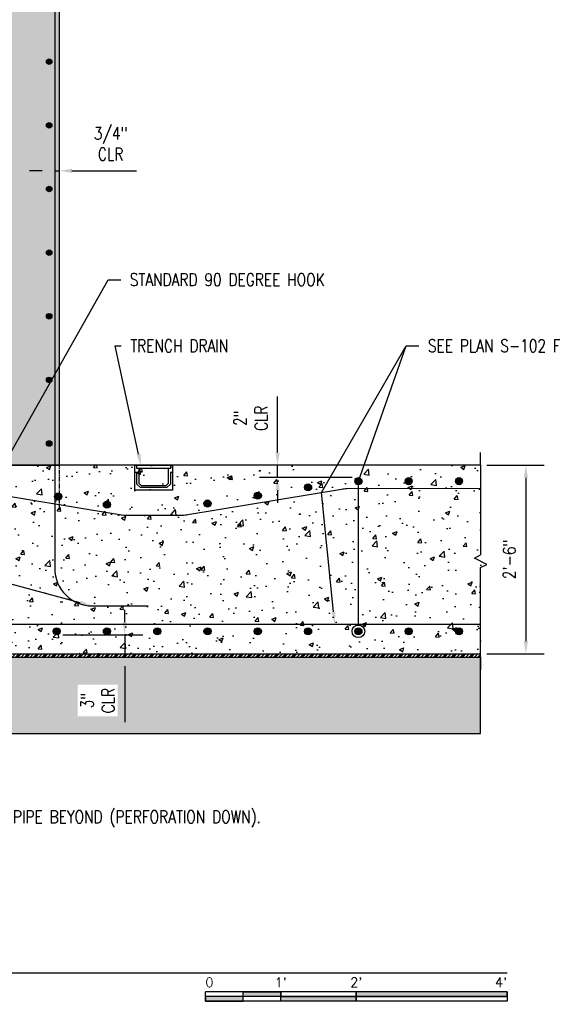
# Model space of a CAD drawing. Header units: inches. Extents: x 870 to 1996, y -84 to 460.
# Tile 17 of 20: x 1329 to 1414, y -84 to 72. Entities that reach past the tile are written whole.
import ezdxf
from ezdxf import colors
from ezdxf.entities.mleader import LeaderData, LeaderLine
from ezdxf.enums import TextEntityAlignment as Align
from ezdxf.math import Vec2, Vec3

# ---------------------------------------------------------------- set-up
doc = ezdxf.new("R2010")
doc.units = ezdxf.units.IN
doc.header["$MEASUREMENT"] = 0
doc.linetypes.add('CENTER2', pattern=[1.125, 0.75, -0.125, 0.125, -0.125])
for name, color, linetype in [('A-DETL', 3, 'Continuous'), ('A-DETL-THIN', 1, 'Continuous'), ('A-DETL-WIDE', 5, 'Continuous'), ('A-FLOR', 173, 'Continuous'), ('A-WALL', 4, 'Continuous'), ('P-SANR-FIXT', 3, 'Continuous'), ('S-ANNO-DIMS', 1, 'Continuous'), ('S-ANNO-NOTE', 2, 'Continuous'), ('S-ANNO-SYMB', 2, 'Continuous'), ('S-GRID', 1, 'CENTER2')]:
    doc.layers.add(name, color=color, linetype=linetype)
doc.layers.add('A-WALL-PATT', color=9, linetype='Continuous', true_color=0x808080)
doc.styles.add('Annotative', font='romans.shx', dxfattribs={"width": 0.8, "height": 0.125})
doc.styles.add('Arial', font='romans.shx', dxfattribs={"width": 0.8})
doc.styles.add('TITLES', font='swiss.ttf', dxfattribs={"width": 0.8, "height": 0.25})
doc.dimstyles.new('Annotative', dxfattribs={"dimscale": 0, "dimtxt": 0.125, "dimasz": 0.125, "dimexe": 0.18, "dimexo": 0.0625, "dimgap": 0.09, "dimtad": 1, "dimdec": 3, "dimzin": 3, "dimdsep": 46, "dimlunit": 4, "dimtxsty": 'Annotative', "dimcen": 0.09, "dimclrt": 2, "dimazin": 2, "dimtfac": 1, "dimtdec": 3, "dimtmove": 0, "dimatfit": 0, "dimfxl": 1, "dimtfill": 1, "dimfrac": 2, "dimtolj": 1, "dimtzin": 0, "dimarcsym": 0})
pattern_1 = [(50, (0, 0), (7.172602, -0.627521), [0.75, -8.25]), (355, (0, 0), (-1.387513, 7.52192), [0.6, -6.6]), (100.45144, (0.598, -0.052), (5.78509, 6.8944), [0.637402, -7.01142]), (46.1842, (0, 2), (10.672413, -1.655193), [1.125, -12.375]), (96.6356, (0.889, 1.862), (9.34662, 9.741186), [0.9561, -10.51714]), (351.1842, (0, 2), (9.34662, 9.74119), [0.9, -9.9]), (21, (1, 1.5), (5.96907, -4.02619), [0.75, -8.25]), (326, (1, 1.5), (2.433153, 7.2515), [0.6, -6.6]), (71.45144, (1.4974, 1.1645), (8.402224, 3.22531), [0.637402, -7.01142]), (37.5, (0, 0), (0.1215986, 3.3289385), [0, -6.52, 0, -6.7, 0, -6.625]), (7.5, (0, 0), (2.630695, 3.944117), [0, -3.82, 0, -6.37, 0, -2.525]), (327.5, (-2.23, 0), (5.3382244, -0.2255487), [0, -2.5, 0, -7.8, 0, -10.35]), (317.5, (-3.23, 0), (5.831862, 1.00105), [0, -3.25, 0, -5.18, 0, -7.35])]

# ---------------------------------------------------------------- blocks, each defined once
blk = doc.blocks.new('*U9')
for points in [[(-2.625, -0.188), (-2.25, -0.188), (-2.25, -0.2344), (-2.625, -0.2344)], [(-1.5, -0.2344), (0, -0.2344), (0, -0.1875), (-1.5, -0.1875)], [(-3, -0.2812), (-2.625, -0.2812), (-2.625, -0.2344), (-3, -0.2344)], [(-2.25, -0.2349), (-1.5, -0.2349), (-1.5, -0.2812), (-2.25, -0.2812)]]:
    blk.add_hatch(color=256).paths.add_polyline_path(points)
for p, q in [((0, -0.1875), (-3, -0.1875)), ((-3, -0.2812), (-3, -0.1875)), ((-2.625, -0.2807), (-2.625, -0.188)), ((-2.25, -0.2812), (-2.25, -0.1885)), ((-1.5, -0.2812), (-1.5, -0.1885)), ((0, -0.1875), (0, -0.2812)), ((0, -0.2344), (-3, -0.2344)), ((0, -0.2812), (-3, -0.2812))]:
    blk.add_line(p, q)
at = {"flags": 128}
for points in [[(-2.625, -0.188), (-2.25, -0.188), (-2.25, -0.2344), (-2.625, -0.2344), (-2.625, -0.188)], [(-1.5, -0.2344), (0, -0.2344), (0, -0.1875), (-1.5, -0.1875), (-1.5, -0.2344)], [(-3, -0.2812), (-2.625, -0.2812), (-2.625, -0.2344), (-3, -0.2344), (-3, -0.2812)], [(-2.25, -0.2349), (-1.5, -0.2349), (-1.5, -0.2812), (-2.25, -0.2812), (-2.25, -0.2349)]]:
    blk.add_lwpolyline(points, close=True, dxfattribs=at)
at = {"style": 'Arial'}
blk.add_text('0', height=0.0937, dxfattribs=at).set_placement((-3, -0.0937), align=Align.MIDDLE_LEFT)
for s, p in [("1'", (-2.25, -0.0937)), ("2'", (-1.5, -0.0937))]:
    blk.add_text(s, height=0.09375, dxfattribs=at).set_placement(p, align=Align.MIDDLE_CENTER)
blk.add_text("4'", height=0.09375, dxfattribs=at).set_placement((0, -0.0937), align=Align.MIDDLE_RIGHT)
blk = doc.blocks.new('*D56')
at = {"layer": 'S-ANNO-DIMS', "color": 0, "lineweight": -2, "transparency": 16777216}
for p, q in [((1403.17, 1.5), (1412.25, 1.5)), ((1409.37, -0.5), (1409.37, -26.5)), ((1403.17, -28.5), (1412.25, -28.5))]:
    blk.add_line(p, q, dxfattribs=at)
at = {"layer": 'S-ANNO-DIMS', "color": 0, "transparency": 16777216}
for points in [[(1409.03, -0.5), (1409.7, -0.5), (1409.37, 1.5)], [(1409.03, -26.5), (1409.7, -26.5), (1409.37, -28.5)]]:
    blk.add_solid(points, dxfattribs=at)
at = {"layer": 'S-ANNO-DIMS', "color": 2, "lineweight": -3, "transparency": 16777216, "insert": (1406.74, -13.5), "char_height": 2, "width": 8.2186, "attachment_point": 5, "rotation": 90, "style": 'Annotative'}
blk.add_mtext('\\A1;2\'-6"', dxfattribs=at)
blk = doc.blocks.new('Reinforcing Bar Section_USACE - __9-1453024-SECTION')
h = blk.add_hatch(color=256)
h.dxf.hatch_style = 1
h.paths.add_polyline_path([(-1525.53, -0.13, 1), (-1526.65, -0.13, 1)])
blk.add_circle((-1526.09, -0.13), 0.562)
blk = doc.blocks.new('_DotBlank')
at = {"color": 0, "linetype": 'ByBlock', "lineweight": -2}
blk.add_line((-0.5, 0), (-1, 0), dxfattribs=at)
blk.add_circle((0, 0), 0.5, dxfattribs=at)
blk = doc.blocks.new('*U23')
for p, q in [((0.5, 1), (-0.5, -1)), ((1, 0), (0.5, 1)), ((-15.29, 0), (-17.29, 0)), ((-15.29, 0), (-1, 0)), ((-0.5, -1), (-1, 0)), ((15.29, 0), (1, 0)), ((15.29, 0), (17.29, 0))]:
    blk.add_line(p, q)
blk = doc.blocks.new('Reinforcing Bar Section_USACE - __7-1491228-INTERIOR COLUMN SECTION')
h = blk.add_hatch()
h.set_pattern_fill('AR-CONC', color=256)
h.set_pattern_definition(pattern_1)
h.paths.add_polyline_path([(-1272.16, 169.11, 1), (-1273.04, 169.11, 1)])
h = blk.add_hatch(color=256)
h.dxf.hatch_style = 1
h.paths.add_polyline_path([(-1272.16, 169.11, 1), (-1273.04, 169.11, 1)])
blk.add_circle((-1272.6, 169.11), 0.438)
blk = doc.blocks.new('*D51')
at = {"layer": 'S-ANNO-DIMS', "color": 0, "lineweight": -2, "transparency": 16777216}
for p, q in [((1332.42, 48.34), (1330.42, 48.34)), ((1334.42, 48.34), (1335.17, 48.34)), ((1337.17, 48.34), (1347.46, 48.34))]:
    blk.add_line(p, q, dxfattribs=at)
at = {"layer": 'S-ANNO-DIMS', "color": 0, "transparency": 16777216}
for points in [[(1332.42, 48.67), (1332.42, 48), (1334.42, 48.34)], [(1337.17, 48.67), (1337.17, 48), (1335.17, 48.34)]]:
    blk.add_solid(points, dxfattribs=at)
at = {"layer": 'S-ANNO-DIMS', "color": 2, "transparency": 16777216, "insert": (1343.32, 52.63), "char_height": 2, "attachment_point": 5, "style": 'Annotative', "bg_fill": 3, "box_fill_scale": 1.25, "bg_fill_color": 256, "bg_fill_true_color": 13158600, "bg_fill_transparency": 0}
blk.add_mtext('\\A1;3/4"\\PCLR', dxfattribs=at)
blk = doc.blocks.new('*D52')
at = {"layer": 'S-ANNO-DIMS', "color": 0, "lineweight": -2, "transparency": 16777216}
for p, q in [((1369.87, 3.51), (1369.87, 12.43)), ((1369.87, -0.49), (1369.87, 1.51)), ((1381.73, -0.49), (1366.99, -0.49)), ((1369.87, -2.49), (1369.87, -4.49))]:
    blk.add_line(p, q, dxfattribs=at)
at = {"layer": 'S-ANNO-DIMS', "color": 0, "transparency": 16777216}
for points in [[(1369.54, 3.51), (1370.21, 3.51), (1369.87, 1.51)], [(1369.54, -2.49), (1370.21, -2.49), (1369.87, -0.49)]]:
    blk.add_solid(points, dxfattribs=at)
at = {"layer": 'S-ANNO-DIMS', "color": 2, "transparency": 16777216, "insert": (1365.58, 8.97), "char_height": 2, "attachment_point": 5, "rotation": 90, "style": 'Annotative', "bg_fill": 3, "box_fill_scale": 1.25, "bg_fill_color": 256, "bg_fill_true_color": 13158600, "bg_fill_transparency": 0}
blk.add_mtext('\\A1;2"\\PCLR', dxfattribs=at)
blk = doc.blocks.new('*D53')
at = {"layer": 'S-ANNO-DIMS', "color": 0, "lineweight": -2, "transparency": 16777216}
for p, q in [((1345.56, -23.5), (1345.56, -21.5)), ((1335.73, -25.5), (1348.44, -25.5)), ((1345.56, -25.5), (1345.56, -28.5)), ((1345.56, -30.5), (1345.56, -39.42))]:
    blk.add_line(p, q, dxfattribs=at)
at = {"layer": 'S-ANNO-DIMS', "color": 0, "transparency": 16777216}
for points in [[(1345.22, -23.5), (1345.89, -23.5), (1345.56, -25.5)], [(1345.22, -30.5), (1345.89, -30.5), (1345.56, -28.5)]]:
    blk.add_solid(points, dxfattribs=at)
at = {"layer": 'S-ANNO-DIMS', "color": 2, "transparency": 16777216, "insert": (1341.26, -35.96), "char_height": 2, "attachment_point": 5, "rotation": 90, "style": 'Annotative', "bg_fill": 3, "box_fill_scale": 1.25, "bg_fill_color": 256, "bg_fill_true_color": 13158600, "bg_fill_transparency": 0}
blk.add_mtext('\\A1;3"\\PCLR', dxfattribs=at)
blk = doc.blocks.new('*U7')
at = {"linetype": 'Continuous', "lineweight": -3}
blk.add_line((1.125, 0.625), (9.5, 0.625), dxfattribs=at)
at = {"lineweight": -3}
blk.add_circle((0.8125, 0.625), 0.3125, dxfattribs=at)
at = {"lineweight": -3, "style": 'Arial'}
blk.add_attdef('DRAWING_AREA_TITLE', text='', height=0.1875, dxfattribs=at).set_placement((1.3743, 0.6339), align=Align.BOTTOM_LEFT)
blk.add_attdef('X#', text='', height=0.1875, dxfattribs=at).set_placement((0.8125, 0.625), align=Align.MIDDLE_CENTER)
blk.add_attdef('SCALE:', text='', height=0.0938, dxfattribs=at).set_placement((1.3743, 0.5606), align=Align.TOP_LEFT)

msp = doc.modelspace()

# ---------------------------------------------------------------- hatches: boundary and pattern name
at = {"layer": 'A-DETL-THIN'}
h = msp.add_hatch(dxfattribs=at)
h.set_pattern_fill('PLASTI', color=256, scale=4, angle=45)
h.set_pattern_definition([(45, (2828.5294, -1.2592), (-0.7071068, 0.7071068), []), (45, (2828.441, -1.1708), (-0.7071068, 0.7071068), []), (45, (2828.3526, -1.0824), (-0.7071068, 0.7071068), []), (45, (2828.0874, -0.8172), (-0.7071068, 0.7071068), [])])
h.paths.add_polyline_path([(1402.1706, -28.5004), (1291.1706, -28.5004), (1262.4119, -28.5004), (1262.4119, -29.0909), (1402.1706, -29.0909)])
at = {"layer": 'A-WALL-PATT', "lineweight": -3}
h = msp.add_hatch(dxfattribs=at)
h.set_pattern_fill('AR-CONC', color=8, style=0)
h.set_pattern_definition([(50, (5.0706, 0), (7.172602, -0.627521), [0.75, -8.25]), (355, (5.0706, 0), (-1.387513, 7.52192), [0.6, -6.6]), (100.45144, (5.668, -0.052), (5.78509, 6.8944), [0.637402, -7.01142]), (46.1842, (5.071, 2), (10.672413, -1.655193), [1.125, -12.375]), (96.6356, (5.96, 1.862), (9.34662, 9.741186), [0.9561, -10.51714]), (351.1842, (5.071, 2), (9.34662, 9.74119), [0.9, -9.9]), (21, (6.0706, 1.5), (5.96907, -4.02619), [0.75, -8.25]), (326, (6.0706, 1.5), (2.433153, 7.2515), [0.6, -6.6]), (71.45144, (6.568, 1.1645), (8.402224, 3.22531), [0.637402, -7.01142]), (37.5, (5.0706, 0), (0.1215986, 3.3289385), [0, -6.52, 0, -6.7, 0, -6.625]), (7.5, (5.0706, 0), (2.630695, 3.944117), [0, -3.82, 0, -6.37, 0, -2.525]), (327.5, (2.8406, 0), (5.3382244, -0.2255487), [0, -2.5, 0, -7.8, 0, -10.35]), (317.5, (1.8406, 0), (5.831862, 1.00105), [0, -3.25, 0, -5.18, 0, -7.35])])
h.paths.add_polyline_path([(1315.8777, 206.375), (1315.1706, 205.6679), (1315.1706, 179.375), (1315.1706, 7.51), (1309.1706, 1.51), (1335.1706, 1.51), (1335.1706, 179.375), (1341.1706, 185.375), (1405.1327, 185.375), (1405.1327, 197.875), (1406.1327, 198.375), (1404.1327, 199.375), (1405.1327, 199.875), (1405.1327, 206.375)])
h = msp.add_hatch(dxfattribs=at)
h.set_pattern_fill('AR-CONC', color=8, style=0)
h.set_pattern_definition(pattern_1)
h.paths.add_polyline_path([(1402.1706, -14.7853), (1403.1706, -14.2853), (1401.1706, -13.2853), (1402.1706, -12.7853), (1402.1706, 1.5), (1291.1706, 1.5), (1291.1706, -28.5004), (1402.1706, -28.5004)])
h = msp.add_hatch(dxfattribs=at)
h.set_pattern_fill('GRAVEL', color=8, scale=4, style=0)
h.set_pattern_definition([(228.012788, (2.88, 4), (-32, -36), [0.538144, -53.276352]), (184.969741, (2.52, 3.6), (48, 4), [0.923472, -91.423699]), (132.510447, (1.6, 3.52), (40, -44), [0.651152, -64.46413]), (267.273689, (0.04, 2.52), (4, 80), [0.840952, -83.254232]), (292.833654, (0, 1.68), (-20, 48), [0.82462, -81.637493]), (357.273689, (0.32, 0.92), (-80, 4), [0.840952, -83.254232]), (37.69424, (1.16, 0.88), (-52, -40), [1.112116, -110.099394]), (72.255328, (2.04, 1.56), (28, 88), [1.049952, -103.945286]), (121.429566, (2.36, 2.56), (-32, 52), [0.8438, -83.536292]), (175.236358, (1.92, 3.28), (44, -4), [0.963328, -47.20305]), (222.397438, (0.96, 3.36), (-48, -44), [1.245792, -123.3335]), (138.814075, (4, 2.48), (-28, 24), [0.425204, -42.095379]), (171.469234, (3.68, 2.76), (52, -8), [0.808948, -80.086046]), (225, (2.88, 2.88), (-4e-16, -4), [0.565684, -5.09117]), (203.19859, (2.6, 3.36), (20, 8), [0.304632, -30.15846]), (291.80141, (2.32, 3.24), (-4, 12), [0.430812, -21.109847]), (30.963757, (2.48, 2.84), (12, 8), [0.699716, -22.624092]), (161.56505, (3.08, 3.2), (8, -4), [0.505964, -12.143147]), (16.38954, (0, 3.24), (40, 12), [0.7088, -70.171381]), (70.346176, (0.68, 3.44), (-16, -44), [0.594644, -58.869631]), (293.19859, (3.08, 4), (-8, 20), [0.60926, -29.853832]), (343.61046, (3.32, 3.44), (-40, 12), [0.7088, -70.171381]), (339.443955, (0, 0.76), (-20, 8), [0.68352, -33.492495]), (294.77514, (0.64, 0.52), (-20, 44), [0.572712, -56.698572]), (66.80141, (3.12, 0), (8, 20), [0.60926, -29.853832]), (17.354025, (3.36, 0.56), (-52, -16), [0.670524, -66.381694]), (69.443955, (1.16, 0), (-8, -20), [0.34176, -33.834255]), (101.30993, (2.88, 0), (-4, 16), [0.20396, -20.192118]), (165.96376, (2.84, 0.2), (12, -4), [0.82462, -15.667803]), (186.009006, (2.04, 0.4), (40, 4), [0.7642, -75.655693]), (303.69007, (2.48, 2.48), (-4, 8), [0.576888, -13.845317]), (353.157227, (2.8, 2), (68, -8), [1.007176, -99.71025]), (60.945396, (3.8, 1.88), (-16, -28), [0.411824, -40.770697]), (90, (4, 2.24), (-4, 4), [0.24, -3.76]), (120.256437, (1.96, 0.52), (16, -28), [0.555696, -55.01408]), (48.012788, (1.68, 1), (32, 36), [1.076288, -52.738208]), (0, (2.4, 1.8), (4, 4), [1.04, -2.96]), (325.304846, (3.44, 1.8), (40, -28), [0.632456, -62.613097]), (254.054604, (3.96, 1.44), (-4, -16), [0.582408, -28.538032]), (207.645975, (3.8, 0.88), (-76, -40), [0.94826, -93.877897]), (175.426079, (2.96, 0.44), (-52, 4), [1.003196, -99.316294])])
edge = h.paths.add_edge_path()
edge.add_line((1402.1706, -29.0909), (1286.6511, -29.0909))
edge.add_line((1286.6511, -29.0909), (1286.6511, -31.3093))
edge.add_line((1286.6511, -31.3093), (1286.1674, -31.935))
edge.add_line((1286.1674, -31.935), (1286.1682, -34.2383))
edge.add_arc((1282.1702, -36.5612), 4.6239, -90, 30.157317, ccw=False)
edge.add_line((1282.1702, -41.185), (1402.1706, -41.185))
edge.add_line((1402.1706, -41.185), (1402.1706, -29.0909))

# ---------------------------------------------------------------- linework, layer by layer
at = {"layer": 'A-DETL-WIDE', "lineweight": -3}
msp.add_lwpolyline([(1334.4206, 177.375), (1334.4206, -14.9065, 0.41421356), (1340.4206, -20.9065), (1349.279, -20.9065)], format="xyb", dxfattribs=at)
at = {"layer": 'A-FLOR', "lineweight": -3}
msp.add_lwpolyline([(1402.1706, 1.5), (1291.1706, 1.5), (1291.1706, -28.5004), (1402.1706, -28.5004)], dxfattribs=at)
at = {"layer": 'A-WALL'}
msp.add_lwpolyline([(1315.1706, 179.375), (1315.1706, 7.51), (1309.1706, 1.51), (1335.1706, 1.51), (1335.1706, 179.375)], dxfattribs=at)
at = {"layer": 'A-WALL-PATT'}
msp.add_lwpolyline([(1402.1706, -29.0909), (1286.6511, -29.0909), (1286.6511, -31.3093), (1286.1674, -31.935), (1286.1682, -34.2383, -0.57826587), (1282.1702, -41.185), (1402.1706, -41.185)], format="xyb", close=True, dxfattribs=at)
at = {"layer": 'P-SANR-FIXT', "lineweight": -3}
for points in [[(1352.9182, 1.01), (1352.9182, 1.51), (1353.1682, 1.51), (1353.1682, -2.49), (1347.1706, -2.49), (1347.1706, 1.51), (1347.4206, 1.51), (1347.4206, 1.01), (1352.9182, 1.01)], [(1353.1649, 0.3538), (1352.8645, 0.3538), (1352.8645, -1.5043), (1352.2864, -2.0824), (1348.0491, -2.0824), (1347.4711, -1.5043), (1347.4711, 0.3538), (1347.1706, 0.3538)], [(1347.465, 1.01), (1347.465, 1.51), (1352.8705, 1.51), (1352.8705, 1.01)], [(1347.8069, 1.01), (1347.8069, -1.354), (1348.1915, -1.7386), (1352.144, -1.7386), (1352.5287, -1.354), (1352.5287, 1.01)]]:
    msp.add_lwpolyline(points, dxfattribs=at)
at = {"layer": 'S-GRID', "lineweight": -3}
msp.add_line((1335.1706, -5.6105), (1335.1706, 228.9767), dxfattribs=at)

# ---------------------------------------------------------------- block references
at = {"layer": 'A-DETL', "lineweight": -3}
for name, p in [('Reinforcing Bar Section_USACE - __7-1491228-INTERIOR COLUMN SECTION', (2606.1455, -103.4218)), ('Reinforcing Bar Section_USACE - __7-1491228-INTERIOR COLUMN SECTION', (2606.1455, -113.5468)), ('Reinforcing Bar Section_USACE - __7-1491228-INTERIOR COLUMN SECTION', (2606.1455, -123.6718)), ('Reinforcing Bar Section_USACE - __7-1491228-INTERIOR COLUMN SECTION', (2606.1455, -133.7968)), ('Reinforcing Bar Section_USACE - __7-1491228-INTERIOR COLUMN SECTION', (2606.1455, -143.9218)), ('Reinforcing Bar Section_USACE - __7-1491228-INTERIOR COLUMN SECTION', (2606.1455, -154.0468)), ('Reinforcing Bar Section_USACE - __7-1491228-INTERIOR COLUMN SECTION', (2606.1455, -164.1718)), ('Reinforcing Bar Section_USACE - __9-1453024-SECTION', (2900.8212, -1.8964)), ('Reinforcing Bar Section_USACE - __9-1453024-SECTION', (2908.8212, -0.9245)), ('Reinforcing Bar Section_USACE - __9-1453024-SECTION', (2916.8212, -0.9245)), ('Reinforcing Bar Section_USACE - __9-1453024-SECTION', (2924.8212, -0.9245)), ('Reinforcing Bar Section_USACE - __9-1453024-SECTION', (2861.0712, -3.3715)), ('Reinforcing Bar Section_USACE - __9-1453024-SECTION', (2892.8212, -3.2297)), ('Reinforcing Bar Section_USACE - __9-1453024-SECTION', (2868.8212, -4.6632)), ('Reinforcing Bar Section_USACE - __9-1453024-SECTION', (2884.8184, -4.4783)), ('Reinforcing Bar Section_USACE - __9-1453024-SECTION', (2860.8212, -24.8081)), ('Reinforcing Bar Section_USACE - __9-1453024-SECTION', (2868.8212, -24.8081)), ('Reinforcing Bar Section_USACE - __9-1453024-SECTION', (2876.8212, -24.8081)), ('Reinforcing Bar Section_USACE - __9-1453024-SECTION', (2884.8212, -24.8081)), ('Reinforcing Bar Section_USACE - __9-1453024-SECTION', (2892.8212, -24.8081)), ('Reinforcing Bar Section_USACE - __9-1453024-SECTION', (2900.8212, -24.8081)), ('Reinforcing Bar Section_USACE - __9-1453024-SECTION', (2908.8212, -24.8081)), ('Reinforcing Bar Section_USACE - __9-1453024-SECTION', (2916.8212, -24.8081)), ('Reinforcing Bar Section_USACE - __9-1453024-SECTION', (2924.8212, -24.8081))]:
    msp.add_blockref(name, p, dxfattribs=at)
at = {"layer": 'A-DETL-THIN', "rotation": 270}
msp.add_blockref('*U23', (1402.1706, -13.7853), dxfattribs=at)
at = {"layer": 'S-ANNO-SYMB', "lineweight": -3}
ref = msp.add_blockref('*U7', (1254.3954, -89.2836), dxfattribs=dict(at, xscale=16.00000031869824, yscale=16.00000031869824, zscale=16.00000031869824))
ref.add_attrib('SCALE:', 'SCALE: 3/4" = 1\'-0"', dxfattribs={"layer": '0', "lineweight": -3, "height": 2, "style": 'Annotative', "width": 0.796875}).set_placement((1276.3842, -80.3142), align=Align.TOP_LEFT)
ref.add_attrib('DRAWING_AREA_TITLE', 'SECTION', dxfattribs={"layer": '0', "lineweight": -3, "height": 4, "style": 'TITLES', "width": 0.796875}).set_placement((1276.3842, -79.1411), align=Align.BOTTOM_LEFT)
ref.add_attrib('X#', 'A1', dxfattribs={"layer": '0', "lineweight": -3, "height": 4, "style": 'TITLES', "width": 0.796875}).set_placement((1267.3954, -79.2836), align=Align.MIDDLE_CENTER)
at = {"layer": 'S-ANNO-SYMB', "lineweight": -3, "xscale": 16.00000031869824, "yscale": 16.00000031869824, "zscale": 16.00000031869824}
msp.add_blockref('*U9', (1406.3955, -79.2836), dxfattribs=at)

# ---------------------------------------------------------------- dimensions: what is measured, and where the dimension line sits
at = {"layer": 'S-ANNO-DIMS', "lineweight": -3}
dim = msp.add_linear_dim(base=(1409.3676, -28.5004), p1=(1402.1706, 1.5), p2=(1402.1706, -28.5004), angle=90, dimstyle='Annotative', override={"dimpost": '\\X', "dimtfill": 0}, dxfattribs=at)
dim.commit()
dim.dimension.update_dxf_attribs({"geometry": '*D56', "text_midpoint": (1406.7371, -13.5002)})

# ---------------------------------------------------------------- leaders
at = {"layer": 'S-ANNO-NOTE', "lineweight": -3}
ml = msp.add_multileader_mtext('Standard', dxfattribs=at)
ml.set_content('6"X6" CHAMFER AT WALL TO SLAB JOINT, (TYP)', color=256, style='Annotative')
ml.set_leader_properties(color=1, linetype='ByLayer', lineweight=-1)
ml.build(insert=Vec2(0, 0))
ml.multileader.update_dxf_attribs({"text_right_attachment_type": 3, "dogleg_length": 0.125, "arrow_head_size": 2, "scale": 16})
ctx = ml.context
ctx.base_point, ctx.scale, ctx.char_height, ctx.arrow_head_size, ctx.landing_gap_size, ctx.plane_origin = Vec3(1257.0861, 67.8047), 16, 2, 2, 1.44, Vec3(1333.1314, -11.3867)
ctx.right_attachment = 3
notes = []
notes.append((ctx, [(1, (1, 1, 0), (1292.3661, 63.7094), (-1, 0), 2, [(1, [(1311.9887, 4.5009)], 0, [])])]))
ctx.mtext.insert, ctx.mtext.width, ctx.mtext.flow_direction = Vec3(1258.5261, 69.138), 32.438569, 5
ml = msp.add_multileader_mtext('Standard', dxfattribs=at)
ml.set_content('6" %%C PERFORATED DRAIN PIPE, (PERFORATION DOWN)', color=256, style='Annotative')
ml.set_leader_properties(color=1, linetype='ByLayer', lineweight=-1)
ml.build(insert=Vec2(0, 0))
ml.multileader.update_dxf_attribs({"text_right_attachment_type": 3, "dogleg_length": 0.125, "arrow_head_size": 2, "scale": 16})
ctx = ml.context
ctx.base_point, ctx.scale, ctx.char_height, ctx.arrow_head_size, ctx.landing_gap_size, ctx.plane_origin = Vec3(1259.2195, 52.9227), 16, 2, 2, 1.44, Vec3(1189.5287, 48.9037)
ctx.right_attachment = 3
notes.append((ctx, [(1, (1, 1, 0), (1294.1185, 45.1132), (-1, 0), 2, [(0, [(1299.9377, 17.4395)], 0, [])])]))
ctx.mtext.insert, ctx.mtext.width, ctx.mtext.defined_height, ctx.mtext.flow_direction = Vec3(1260.6595, 54.2561), 30.568607, 6.5449, 5
ml = msp.add_multileader_mtext('Standard', dxfattribs=at)
ml.set_content('GRAVEL MATERIAL WRAPPED IN FILTER FABRIC', color=256, style='Annotative')
ml.set_leader_properties(color=1, linetype='ByLayer', lineweight=-1)
ml.build(insert=Vec2(0, 0))
ml.multileader.update_dxf_attribs({"text_right_attachment_type": 3, "dogleg_length": 0.125, "arrow_head_size": 2, "scale": 16})
ctx = ml.context
ctx.base_point, ctx.scale, ctx.char_height, ctx.arrow_head_size, ctx.landing_gap_size, ctx.plane_origin = Vec3(1260.9719, 38.259), 16, 2, 2, 1.44, Vec3(1285.2146, 0.3425)
ctx.right_attachment = 3
notes.append((ctx, [(0, (1, 1, 0), (1286.5757, 31.5923), (-1, 0), 2, [(0, [(1288.7483, 20.1621)], 0, [])])]))
ctx.mtext.insert, ctx.mtext.width, ctx.mtext.flow_direction = Vec3(1262.4119, 39.259), 22.046888, 5
ml = msp.add_multileader_mtext('Standard', dxfattribs=at)
ml.set_content('STANDARD 90 DEGREE HOOK', color=256, style='Annotative')
ml.set_leader_properties(color=1, linetype='ByLayer', lineweight=-1)
ml.build(insert=Vec2(0, 0))
ml.multileader.update_dxf_attribs({"text_right_attachment_type": 3, "dogleg_length": 0.125, "arrow_head_size": 2, "scale": 16})
ctx = ml.context
ctx.base_point, ctx.scale, ctx.char_height, ctx.arrow_head_size, ctx.landing_gap_size, ctx.plane_origin = Vec3(1344.9336, 31.0086), 16, 2, 2, 1.44, Vec3(1333.1865, -24.3747)
ctx.right_attachment = 3
notes.append((ctx, [(0, (1, 1, 0), (1342.9336, 31.0086), (1, 0), 2, [(1, [(1340.4206, -20.9065), (1317.1706, -14.6766)], 0, [])])]))
ctx.mtext.insert, ctx.mtext.width, ctx.mtext.flow_direction = Vec3(1346.3736, 32.0086), 23.35938, 5
ml = msp.add_multileader_mtext('Standard', dxfattribs=at)
ml.set_content('SEE PLAN S-102 FOR FLOOR SLAB REINFORCING', color=256, style='Annotative')
ml.set_leader_properties(color=1, linetype='ByLayer', lineweight=-1)
ml.build(insert=Vec2(0, 0))
ml.multileader.update_dxf_attribs({"text_right_attachment_type": 3, "dogleg_length": 0.125, "arrow_head_size": 2, "scale": 16})
ctx = ml.context
ctx.base_point, ctx.scale, ctx.char_height, ctx.arrow_head_size, ctx.landing_gap_size, ctx.plane_origin = Vec3(1392.3439, 20.4995), 16, 2, 2, 1.44, Vec3(1382.8111, -24.3747)
ctx.right_attachment = 3
notes.append((ctx, [(0, (1, 1, 0), (1390.3439, 20.4995), (1, 0), 2, [(3, [(1378.9654, -23.8159), (1376.8548, -2.833)], 0, [])])]))
ctx.mtext.insert, ctx.mtext.width, ctx.mtext.flow_direction = Vec3(1393.7839, 21.4995), 23.35938, 5
at = {"layer": 'S-ANNO-NOTE'}
ml = msp.add_multileader_mtext('Standard', dxfattribs=at)
ml.set_content('', color=256, style='Annotative')
ml.set_leader_properties(color=1, linetype='ByLayer', lineweight=-1)
ml.set_arrow_properties(name='DOTBLANK')
ml.build(insert=Vec2(0, 0))
ml.multileader.update_dxf_attribs({"has_dogleg": 0, "text_right_attachment_type": 3, "dogleg_length": 0.125, "arrow_head_size": 2, "scale": 16})
ctx = ml.context
ctx.base_point, ctx.scale, ctx.char_height, ctx.arrow_head_size, ctx.landing_gap_size, ctx.plane_origin = Vec3(1390.3439, 20.4995), 16, 2, 2, 1.44, Vec3(1363.3099, 25.3507)
ctx.right_attachment = 3
notes.append((ctx, [(0, (1, 1, 0), (1388.3439, 20.4995), (1, 0), 2, [(1, [(1382.7331, -24.9372), (1382.7331, -1.0536)], 0, [])])]))
ctx.mtext.insert, ctx.mtext.flow_direction = Vec3(1391.7839, 21.4995), 5
at = {"layer": 'S-ANNO-NOTE', "lineweight": -3}
ml = msp.add_multileader_mtext('Standard', dxfattribs=at)
ml.set_content('8" %%C PERFORATED FOOTING DRAIN PIPE BEYOND (PERFORATION DOWN).', color=256, style='Annotative')
ml.set_leader_properties(color=1, linetype='ByLayer', lineweight=-1)
ml.build(insert=Vec2(0, 0))
ml.multileader.update_dxf_attribs({"text_right_attachment_type": 3, "dogleg_length": 0.125, "arrow_head_size": 2, "scale": 16})
ctx = ml.context
ctx.base_point, ctx.scale, ctx.char_height, ctx.arrow_head_size, ctx.landing_gap_size, ctx.plane_origin = Vec3(1288.56, -54.7861), 16, 2, 2, 1.44, Vec3(1281.8622, -24.5237)
ctx.right_attachment = 3
notes.append((ctx, [(0, (1, 1, 0), (1286.56, -54.7861), (1, 0), 2, [(0, [(1282.1682, -21.3155)], 0, [])])]))
ctx.mtext.insert, ctx.mtext.width, ctx.mtext.flow_direction = Vec3(1290, -53.4528), 39.341902, 5
for ctx, leaders in notes:
    for number, flags, end, landing, length, lines in leaders:
        leader = LeaderData()
        leader.index, (leader.has_last_leader_line, leader.has_dogleg_vector, leader.attachment_direction) = number, flags
        leader.last_leader_point, leader.dogleg_vector, leader.dogleg_length = Vec3(end), Vec3(landing), length
        for number, points, colour, breaks in lines:
            line = LeaderLine()
            line.index, line.vertices, line.color, line.breaks = number, Vec3.list(points), colors.encode_raw_color(colour), breaks
            leader.lines.append(line)
        ctx.leaders.append(leader)

# ---------------------------------------------------------------- next in the draw order: dimensions: what is measured, and where the dimension line sits
at = {"layer": 'S-ANNO-DIMS'}
dim = msp.add_linear_dim(base=(1335.1706, 48.3358), p1=(1334.4206, 45.4375), p2=(1335.1706, 45.4375), text='<>\\PCLR', dimstyle='Annotative', override={"dimpost": '\\X', "dimse1": 1, "dimse2": 1}, dxfattribs=at)
dim.commit()
dim.dimension.update_dxf_attribs({"geometry": '*D51', "text_midpoint": (1343.3154, 52.6329)})
for base, p1, p2, picture, middle in [((1369.8735, 1.5072), (1382.7331, -0.4911), (1374.7331, 1.5072), '*D52', (1365.5763, 8.9663)), ((1345.5567, -28.5004), (1334.7331, -25.4997), (1334.7331, -28.5004), '*D53', (1341.2595, -35.9594))]:
    dim = msp.add_linear_dim(base=base, p1=p1, p2=p2, angle=90, text='<>\\PCLR', dimstyle='Annotative', override={"dimpost": '\\X', "dimse2": 1}, dxfattribs=at)
    dim.commit()
    dim.dimension.update_dxf_attribs({"geometry": picture, "text_midpoint": middle})

# ---------------------------------------------------------------- next in the draw order: leaders
at = {"layer": 'S-ANNO-NOTE', "lineweight": -3}
ml = msp.add_multileader_mtext('Standard', dxfattribs=at)
ml.set_content('#10@8" OC EW', color=256, style='Annotative')
ml.set_leader_properties(color=1, linetype='ByLayer', lineweight=-1)
ml.build(insert=Vec2(0, 0))
ml.multileader.update_dxf_attribs({"text_right_attachment_type": 3, "dogleg_length": 0.125, "arrow_head_size": 2, "scale": 16})
ctx = ml.context
ctx.base_point, ctx.scale, ctx.char_height, ctx.arrow_head_size, ctx.landing_gap_size, ctx.plane_origin = Vec3(1045.8411, -58.0074), 16, 2, 2, 1.44, Vec3(1026.4923, -81.22)
ctx.right_attachment = 3
notes = []
notes.append((ctx, [(0, (1, 1, 0), (1043.8411, -58.0074), (1, 0), 2, [(0, [(1037.5657, -47.8825)], 0, [])])]))
ctx.mtext.insert, ctx.mtext.width, ctx.mtext.defined_height, ctx.mtext.flow_direction = Vec3(1047.2811, -56.6741), 27.559222, 4.6939, 5
ctx.mtext.has_bg_fill, ctx.mtext.bg_color, ctx.mtext.bg_scale_factor, ctx.mtext.bg_transparency, ctx.mtext.use_window_bg_color = 1, -1027028792, 1.5, 0, 1
for ctx, leaders in notes:
    for number, flags, end, landing, length, lines in leaders:
        leader = LeaderData()
        leader.index, (leader.has_last_leader_line, leader.has_dogleg_vector, leader.attachment_direction) = number, flags
        leader.last_leader_point, leader.dogleg_vector, leader.dogleg_length = Vec3(end), Vec3(landing), length
        for number, points, colour, breaks in lines:
            line = LeaderLine()
            line.index, line.vertices, line.color, line.breaks = number, Vec3.list(points), colors.encode_raw_color(colour), breaks
            leader.lines.append(line)
        ctx.leaders.append(leader)

# ---------------------------------------------------------------- next in the draw order: linework, layer by layer
at = {"layer": 'A-DETL-THIN', "lineweight": -3}
msp.add_lwpolyline([(1402.1706, -29.0909), (1262.4119, -29.0909)], dxfattribs=at)
at = {"layer": 'A-DETL-WIDE', "lineweight": -3}
for points in [[(1294.1757, -18.4409), (1294.1757, -7.8212, -0.41421356), (1299.5507, -2.4462), (1320.7333, -2.4462, -0.04131065), (1321.617, -2.5193), (1344.7394, -6.3731, 0.04131065), (1345.623, -6.4462), (1354.7309, -6.4462, 0.04131065), (1355.6145, -6.3731), (1380.0195, -2.3056, -0.04065262), (1380.889, -2.2325), (1402.1706, -2.1765)], [(1295.1706, -7.8212), (1295.1706, -18.4409, 0.41421356), (1300.5456, -23.8159), (1402.1706, -23.8159)]]:
    msp.add_lwpolyline(points, format="xyb", dxfattribs=at)

# ---------------------------------------------------------------- next in the draw order: leaders
at = {"layer": 'S-ANNO-NOTE', "lineweight": -3}
ml = msp.add_multileader_mtext('Standard', dxfattribs=at)
ml.set_content('TRENCH DRAIN', color=256, style='Annotative')
ml.set_leader_properties(color=1, linetype='ByLayer', lineweight=-1)
ml.build(insert=Vec2(0, 0))
ml.multileader.update_dxf_attribs({"text_right_attachment_type": 3, "dogleg_length": 0.125, "arrow_head_size": 2, "scale": 16})
ctx = ml.context
ctx.base_point, ctx.scale, ctx.char_height, ctx.arrow_head_size, ctx.landing_gap_size, ctx.plane_origin = Vec3(1345.0124, 20.4857), 16, 2, 2, 1.44, Vec3(1361.2232, -24.5237)
ctx.right_attachment = 3
notes = []
notes.append((ctx, [(0, (1, 1, 0), (1344.0432, 20.4857), (1, 0), 0.9692, [(0, [(1348.1916, 1.2701)], 0, [])])]))
ctx.mtext.insert, ctx.mtext.width, ctx.mtext.flow_direction = Vec3(1346.4524, 21.4857), 27.095643, 5
for ctx, leaders in notes:
    for number, flags, end, landing, length, lines in leaders:
        leader = LeaderData()
        leader.index, (leader.has_last_leader_line, leader.has_dogleg_vector, leader.attachment_direction) = number, flags
        leader.last_leader_point, leader.dogleg_vector, leader.dogleg_length = Vec3(end), Vec3(landing), length
        for number, points, colour, breaks in lines:
            line = LeaderLine()
            line.index, line.vertices, line.color, line.breaks = number, Vec3.list(points), colors.encode_raw_color(colour), breaks
            leader.lines.append(line)
        ctx.leaders.append(leader)

doc.saveas('drawing.dxf')
